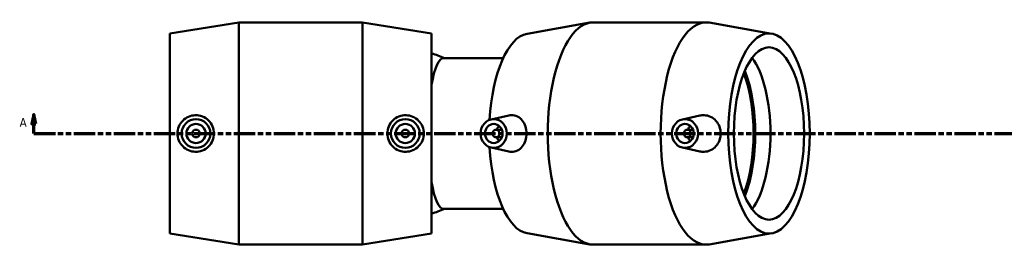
# Model space of a CAD drawing. Header units: millimetres. Extents: x -58 to 1554, y -786 to 1076.
# Tile 2 of 8: x 378 to 891, y -153 to -34. Entities that reach past the tile are written whole.
import ezdxf

# ---------------------------------------------------------------- set-up
doc = ezdxf.new("R2010")
doc.units = ezdxf.units.MM
doc.linetypes.add('DOUBLE_DASH_CHAIN', pattern=[1.2403, 0.6614, -0.0827, 0.1654, -0.0827, 0.1654, -0.0827])
doc.layers.add('Section Line (ANSI)', color=7, linetype='DOUBLE_DASH_CHAIN', lineweight=70)
doc.layers.add('Visible (ANSI)', color=7, linetype='Continuous', lineweight=50)
doc.styles.add('Label Text (ANSI)', font='tahoma.ttf')

# ---------------------------------------------------------------- blocks, each defined once
blk = doc.blocks.new('2dTransSection0')
at = {"layer": 'Section Line (ANSI)', "linetype": 'Continuous'}
for p, q in [((385.47, -83.18), (384.47, -88.18)), ((385.47, -88.18), (385.47, -83.18)), ((386.47, -88.18), (385.47, -83.18)), ((384.47, -88.18), (386.47, -88.18)), ((385.47, -93.18), (385.47, -88.18)), ((385.47, -93.18), (396.74, -93.18))]:
    blk.add_line(p, q, dxfattribs=at)
at = {"layer": 'Section Line (ANSI)', "linetype": 'DOUBLE_DASH_CHAIN', "ltscale": 16.82361}
blk.add_line((385.47, -93.18), (1293.99, -93.18), dxfattribs=at)
at = {"layer": 'Section Line (ANSI)', "linetype": 'Continuous', "flags": 128}
blk.add_lwpolyline([(386.47, -88.18), (385.47, -83.18), (384.47, -88.18), (386.47, -88.18)], dxfattribs=at)
at = {"layer": 'Section Line (ANSI)'}
blk.add_solid([(386.47, -88.18), (385.47, -83.18), (384.47, -88.18), (386.47, -88.18)], dxfattribs=at)
at = {"layer": 'Section Line (ANSI)', "insert": (378.11, -89.68), "char_height": 4.57, "attachment_point": 7, "style": 'Label Text (ANSI)'}
blk.add_mtext('A', dxfattribs=at)

msp = doc.modelspace()

# ---------------------------------------------------------------- linework, layer by layer
at = {"layer": 'Visible (ANSI)'}
for p, q in [((456.4, -40.982), (492.4, -35.182)), ((492.4, -151.182), (492.4, -35.182)), ((492.4, -35.182), (556.8, -35.182)), ((556.8, -151.182), (556.8, -35.182)), ((592.8, -40.982), (556.8, -35.182)), ((642.587, -41.117), (675.305, -35.332)), ((676.997, -35.182), (735.83, -35.182)), ((770.24, -41.117), (737.522, -35.332)), ((456.4, -145.382), (456.4, -40.982)), ((592.8, -145.382), (592.8, -40.982)), ((630.164, -53.822), (599.045, -53.822)), ((623.905, -85.828), (633.183, -83.793)), ((723.591, -85.828), (732.626, -83.846)), ((626.472, -91.182), (629.438, -91.182)), ((729.124, -91.182), (726.158, -91.182)), ((626.472, -95.182), (629.438, -95.182)), ((729.124, -95.182), (726.158, -95.182)), ((623.905, -100.536), (633.183, -102.571)), ((723.591, -100.536), (732.626, -102.518)), ((630.164, -132.542), (599.045, -132.542)), ((456.4, -145.382), (492.4, -151.182)), ((592.8, -145.382), (556.8, -151.182)), ((642.587, -145.248), (675.305, -151.033)), ((770.24, -145.248), (737.522, -151.033)), ((492.4, -151.182), (556.8, -151.182)), ((676.997, -151.182), (735.83, -151.182))]:
    msp.add_line(p, q, dxfattribs=at)
for centre, radius in [((470.04, -93.182), 7.5), ((579.16, -93.182), 7.5), ((470.04, -93.182), 5), ((470.04, -93.182), 2), ((579.16, -93.182), 5), ((579.16, -93.182), 2)]:
    msp.add_circle(centre, radius, dxfattribs=at)
for start, end in [(65.27579, 74.63324), (285.36676, 294.72421)]:
    msp.add_arc((581.318, -93.182), 43.332, start, end, dxfattribs=at)
for centre, major_axis, ratio, start_param, end_param in [((676.997, -93.182), (0, 58), 0.4067366, 0, 3.1415927), ((735.83, -93.182), (0, 58), 0.4067366, 6.2113924, 9.4965709), ((644.11, -93.182), (0, 52.2), 0.4067366, 0.0717929, 1.4341297), ((599.045, -93.182), (0, 39.36), 0.2079117, 0, 0.8681033), ((751.177, -93.182), (0, 45), 0.4067366, 3.6412838, 5.7834941), ((742.407, -93.182), (0, 47.041), 0.4067366, 3.9431145, 5.4816634), ((742.407, -93.182), (0, 45), 0.4067366, 3.9435692, 5.4812088), ((630.946, -93.182), (0, 5), 0.9135455, 0.6729815, 1.1592795), ((730.632, -93.182), (0, -5), 0.9135455, 3.8145741, 4.3008721), ((630.946, -93.182), (0, 5), 0.9135455, 1.9823132, 2.4686112), ((730.632, -93.182), (0, -5), 0.9135455, 5.1239058, 5.6102038), ((644.11, -93.182), (0, -52.2), 0.4067366, 4.8490556, 6.2113924), ((599.045, -93.182), (0, -39.36), 0.2079117, 5.415082, 6.2831853)]:
    msp.add_ellipse(centre, major_axis=major_axis, ratio=ratio, start_param=start_param, end_param=end_param, dxfattribs=at)
for centre, major_axis, ratio in [((768.717, -93.182), (0, -52.2), 0.4067366), ((768.717, -93.182), (0, -45), 0.4067366), ((625.252, -93.182), (0, -7.5), 0.9135455), ((724.938, -93.182), (0, -7.5), 0.9135455), ((625.252, -93.182), (0, -5), 0.9135455), ((626.472, -93.182), (0, -2), 0.9135455), ((724.938, -93.182), (0, -5), 0.9135455), ((726.158, -93.182), (0, -2), 0.9135455)]:
    msp.add_ellipse(centre, major_axis=major_axis, ratio=ratio, dxfattribs=at)
for points, knots in [([(469.637, -102.731), (468.478, -102.698), (467.241, -102.435), (464.967, -101.431), (463.93, -100.691), (462.298, -99.001), (461.591, -97.937), (460.656, -95.616), (460.428, -94.359), (460.428, -92.006), (460.656, -90.749), (461.591, -88.427), (462.298, -87.363), (463.93, -85.673), (464.967, -84.933), (467.241, -83.93), (468.478, -83.666), (470.872, -83.599), (472.183, -83.819), (474.593, -84.778), (475.692, -85.517), (477.41, -87.224), (478.151, -88.297), (479.14, -90.666), (479.386, -91.962), (479.386, -94.403), (479.14, -95.698), (478.151, -98.067), (477.41, -99.141), (475.692, -100.847), (474.593, -101.586), (472.183, -102.546), (470.872, -102.766), (469.637, -102.731)], [0, 0, 0, 0, 0.3522282, 0.3522282, 0.7044564, 0.7044564, 1.0574137, 1.0574137, 1.4103709, 1.4103709, 1.7633281, 1.7633281, 2.1162853, 2.1162853, 2.4685135, 2.4685135, 2.8207417, 2.8207417, 3.1957318, 3.1957318, 3.5707219, 3.5707219, 3.9368408, 3.9368408, 4.3029598, 4.3029598, 4.6690787, 4.6690787, 5.0351976, 5.0351976, 5.4101877, 5.4101877, 5.7851778, 5.7851778, 5.7851778, 5.7851778]), ([(579.563, -102.731), (578.329, -102.766), (577.018, -102.546), (574.608, -101.586), (573.509, -100.847), (571.791, -99.141), (571.05, -98.067), (570.061, -95.698), (569.815, -94.403), (569.815, -91.962), (570.061, -90.666), (571.05, -88.297), (571.791, -87.224), (573.509, -85.517), (574.608, -84.778), (577.018, -83.819), (578.329, -83.599), (580.723, -83.666), (581.96, -83.93), (584.234, -84.933), (585.271, -85.673), (586.903, -87.363), (587.61, -88.427), (588.545, -90.749), (588.773, -92.006), (588.773, -94.359), (588.545, -95.616), (587.61, -97.937), (586.903, -99.001), (585.271, -100.691), (584.234, -101.431), (581.96, -102.435), (580.723, -102.698), (579.563, -102.731)], [0, 0, 0, 0, 0.3749901, 0.3749901, 0.7499802, 0.7499802, 1.1160991, 1.1160991, 1.482218, 1.482218, 1.8483369, 1.8483369, 2.2144558, 2.2144558, 2.5894459, 2.5894459, 2.964436, 2.964436, 3.3166642, 3.3166642, 3.6688925, 3.6688925, 4.0218497, 4.0218497, 4.3748069, 4.3748069, 4.7277641, 4.7277641, 5.0807213, 5.0807213, 5.4329495, 5.4329495, 5.7851778, 5.7851778, 5.7851778, 5.7851778]), ([(633.183, -83.795), (633.612, -83.701), (634.037, -83.647), (635.495, -83.599), (636.589, -83.819), (638.566, -84.778), (639.451, -85.517), (640.822, -87.224), (641.405, -88.297), (642.179, -90.666), (642.37, -91.962), (642.37, -94.403), (642.179, -95.698), (641.405, -98.067), (640.822, -99.141), (639.451, -100.847), (638.566, -101.586), (636.589, -102.546), (635.495, -102.766), (634.447, -102.731)], [2.673834, 2.673834, 2.673834, 2.673834, 2.8207417, 2.8207417, 3.1957318, 3.1957318, 3.5707219, 3.5707219, 3.9368408, 3.9368408, 4.3029598, 4.3029598, 4.6690787, 4.6690787, 5.0351976, 5.0351976, 5.4101877, 5.4101877, 5.7851778, 5.7851778, 5.7851778, 5.7851778]), ([(734.869, -102.731), (736.003, -102.698), (737.196, -102.435), (739.358, -101.431), (740.326, -100.691), (741.839, -99.001), (742.485, -97.937), (743.336, -95.616), (743.543, -94.359), (743.543, -92.006), (743.336, -90.749), (742.485, -88.427), (741.839, -87.363), (740.326, -85.673), (739.358, -84.933), (737.196, -83.93), (736.003, -83.666), (734.143, -83.612), (733.381, -83.684), (732.626, -83.849)], [0, 0, 0, 0, 0.3522282, 0.3522282, 0.7044564, 0.7044564, 1.0574137, 1.0574137, 1.4103709, 1.4103709, 1.7633281, 1.7633281, 2.1162853, 2.1162853, 2.4685135, 2.4685135, 2.8207417, 2.8207417, 3.0465396, 3.0465396, 3.0465396, 3.0465396])]:
    msp.add_open_spline(points, degree=3, knots=knots, dxfattribs=at)
for points in [[(634.447, -102.731), (634.037, -102.717), (633.612, -102.663), (633.183, -102.569)], [(732.626, -102.516), (733.381, -102.68), (734.143, -102.752), (734.869, -102.731)]]:
    msp.add_open_spline(points, degree=3, dxfattribs=at)

# ---------------------------------------------------------------- block references
at = {"layer": 'Section Line (ANSI)'}
msp.add_blockref('2dTransSection0', (0, 0), dxfattribs=at)

doc.saveas('drawing.dxf')
